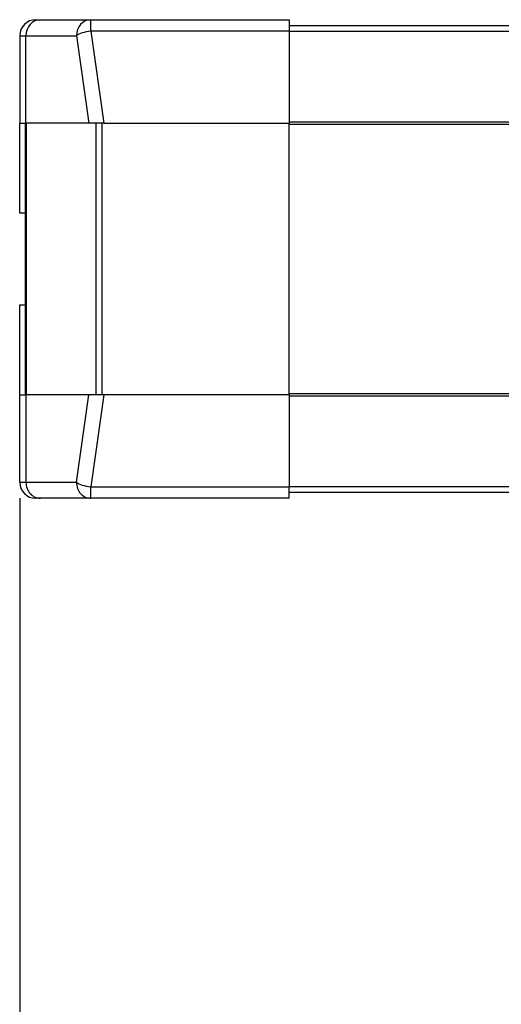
# Model space of a CAD drawing. Header units: millimetres. Extents: x 1476 to 3743, y -156 to 1447.
# Tile 6 of 70: x 1815 to 1966, y 611 to 918. Entities that reach past the tile are written whole.
import ezdxf

# ---------------------------------------------------------------- set-up
doc = ezdxf.new("R2010")
doc.units = ezdxf.units.MM
doc.dimstyles.get("Standard").update_dxf_attribs({"dimtxt": 20, "dimasz": 8, "dimexe": 3, "dimexo": 5, "dimgap": 0.09, "dimtad": 0, "dimtih": 1, "dimtoh": 1, "dimdsep": 46, "dimtxsty": 'Standard', "dimcen": 0.09, "dimadec": 0, "dimazin": 0, "dimtfac": 1, "dimtofl": 0, "dimtmove": 0, "dimatfit": 3, "dimfxl": 1, "dimtolj": 1, "dimtzin": 0, "dimarcsym": 0})

# ---------------------------------------------------------------- blocks, each defined once
blk = doc.blocks.new('*D9')
at = {"color": 0, "lineweight": -2, "transparency": 16777216}
for p, q in [((1814.99, 768.72), (1814.99, 455.66)), ((2303.09, 768.72), (2303.09, 455.66)), ((1822.99, 458.66), (2032.28, 458.66)), ((2295.09, 458.66), (2085.79, 458.66))]:
    blk.add_line(p, q, dxfattribs=at)
at = {"color": 0, "lineweight": 18, "transparency": 16777216}
for points in [[(1822.99, 459.99), (1822.99, 457.33), (1814.99, 458.66)], [(2295.09, 459.99), (2295.09, 457.33), (2303.09, 458.66)]]:
    blk.add_solid(points, dxfattribs=at)
at = {"layer": 'Defpoints', "color": 0, "lineweight": 18, "transparency": 16777216}
for p in [(1814.99, 773.72), (2303.09, 773.72), (2303.09, 458.66)]:
    blk.add_point(p, dxfattribs=at)
at = {"color": 0, "lineweight": 18, "transparency": 16777216, "insert": (2059.04, 458.66), "char_height": 20, "attachment_point": 5}
blk.add_mtext('\\A1;488', dxfattribs=at)
blk = doc.blocks.new('*D10')
at = {"color": 0, "lineweight": -2, "transparency": 16777216}
for p, q in [((2053.79, 785.37), (2053.79, 494.18)), ((1814.99, 768.72), (1814.99, 494.18)), ((1822.99, 497.18), (1907.63, 497.18)), ((2045.79, 497.18), (1961.14, 497.18))]:
    blk.add_line(p, q, dxfattribs=at)
at = {"color": 0, "lineweight": 18, "transparency": 16777216}
for points in [[(1822.99, 498.51), (1822.99, 495.85), (1814.99, 497.18)], [(2045.79, 498.51), (2045.79, 495.85), (2053.79, 497.18)]]:
    blk.add_solid(points, dxfattribs=at)
at = {"layer": 'Defpoints', "color": 0, "lineweight": 18, "transparency": 16777216}
for p in [(2053.79, 790.37), (1814.99, 773.72), (2053.79, 497.18)]:
    blk.add_point(p, dxfattribs=at)
at = {"color": 0, "lineweight": 18, "transparency": 16777216, "insert": (1934.39, 497.18), "char_height": 20, "attachment_point": 5}
blk.add_mtext('\\A1;243', dxfattribs=at)

msp = doc.modelspace()

# ---------------------------------------------------------------- linework, layer by layer
for p, q in [((1819.987, 918.322), (1821.457, 918.322)), ((1821.457, 918.322), (1837.238, 918.322)), ((1837.238, 918.322), (1899.287, 918.322)), ((1837.238, 914.757), (1837.238, 918.322)), ((1899.287, 918.322), (1899.287, 914.757)), ((1899.287, 914.757), (1837.238, 914.757)), ((1837.238, 914.757), (1841.361, 886.022)), ((1899.287, 916.522), (2025.034, 916.522)), ((1899.287, 914.757), (1899.287, 886.022)), ((2025.037, 914.631), (1899.287, 914.631)), ((1814.987, 913.322), (1814.987, 886.022)), ((1814.987, 913.322), (1816.947, 913.322)), ((1816.947, 913.322), (1832.729, 913.322)), ((1816.947, 886.022), (1816.947, 913.322)), ((1832.729, 913.322), (1836.646, 886.022)), ((1899.287, 886.42), (2002.838, 886.42)), ((1814.987, 857.822), (1814.987, 886.022)), ((1814.987, 886.022), (1816.947, 886.022)), ((1816.787, 801.022), (1816.787, 886.022)), ((1836.646, 886.022), (1816.947, 886.022)), ((1816.972, 886.022), (1816.972, 801.022)), ((1841.361, 886.022), (1836.646, 886.022)), ((1838.918, 801.022), (1838.918, 886.022)), ((1840.733, 886.022), (1840.733, 801.022)), ((1841.361, 886.022), (1899.287, 886.022)), ((1899.287, 801.022), (1899.287, 886.022)), ((2002.838, 885.577), (1899.287, 885.577)), ((1816.787, 857.822), (1814.987, 857.822)), ((1814.987, 801.022), (1814.987, 829.222)), ((1814.987, 829.222), (1816.787, 829.222)), ((1814.987, 801.022), (1816.947, 801.022)), ((1814.987, 773.722), (1814.987, 801.022)), ((1836.646, 801.022), (1816.947, 801.022)), ((1816.947, 801.022), (1816.947, 773.722)), ((1832.729, 773.722), (1836.646, 801.022)), ((1841.361, 801.022), (1836.646, 801.022)), ((1841.361, 801.022), (1837.238, 772.286)), ((1899.287, 801.022), (1841.361, 801.022)), ((1899.287, 801.466), (2024.035, 801.466)), ((1899.287, 801.022), (1899.287, 772.286)), ((2024.035, 800.623), (1899.287, 800.623)), ((1814.987, 773.722), (1816.947, 773.722)), ((1816.947, 773.722), (1832.729, 773.722)), ((1837.238, 768.722), (1837.238, 772.286)), ((1837.238, 772.286), (1899.287, 772.286)), ((1899.287, 772.412), (2021.785, 772.412)), ((1899.287, 768.722), (1899.287, 772.286)), ((2024.035, 770.522), (1899.287, 770.522)), ((1821.457, 768.722), (1819.987, 768.722)), ((1837.238, 768.722), (1821.457, 768.722)), ((1899.287, 768.722), (1837.238, 768.722))]:
    msp.add_line(p, q)
for centre, start, end in [((1819.987, 913.322), 90, 180), ((1819.987, 773.722), 180, 270)]:
    msp.add_arc(centre, 5, start, end)
for centre, major_axis, ratio, start_param, end_param in [((1821.457, 913.322), (0, 5), 0.9019809, 0, 1.5707963), ((1837.238, 913.322), (0, 5), 0.9019809, 0, 1.5707963), ((1837.238, 913.322), (-4.949, -0.71), 0.284435, 4.6716012, 5.8159959), ((1821.457, 773.722), (0, 5), 0.9019809, 1.5707963, 3.1415927), ((1837.238, 773.722), (0, 5), 0.9019809, 1.5707963, 3.1415927), ((1837.238, 773.722), (-4.949, 0.71), 0.284435, 0.4671894, 1.6115841)]:
    msp.add_ellipse(centre, major_axis=major_axis, ratio=ratio, start_param=start_param, end_param=end_param)

# ---------------------------------------------------------------- dimensions: what is measured, and where the dimension line sits
at = {"lineweight": 18}
for base, p2, text, picture, middle in [((2053.787, 497.181), (2053.787, 790.372), '243', '*D10', (1934.387, 497.181)), ((2303.087, 458.661), (2303.087, 773.722), '488', '*D9', (2059.037, 458.661))]:
    dim = msp.add_linear_dim(base=base, p1=(1814.987, 773.722), p2=p2, text=text, dimstyle='Standard', dxfattribs=at)
    dim.commit()
    dim.dimension.update_dxf_attribs({"geometry": picture, "text_midpoint": middle})

doc.saveas('drawing.dxf')
